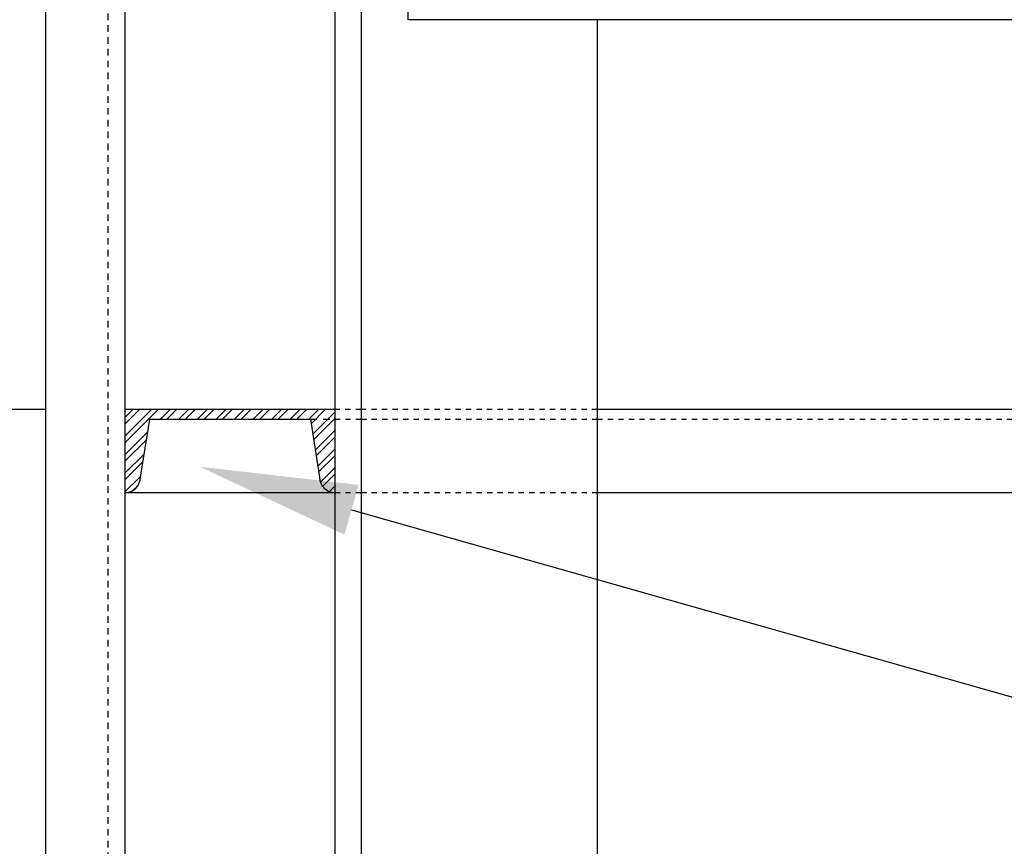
# Model space of a CAD drawing. Header units: inches. Extents: x 382 to 3028, y 70 to 495.
# Tile 29 of 41: x 2020 to 2039, y 146 to 161. Entities that reach past the tile are written whole.
import ezdxf
from ezdxf import colors
from ezdxf.entities.mleader import LeaderData, LeaderLine
from ezdxf.math import Vec2, Vec3

# ---------------------------------------------------------------- set-up
doc = ezdxf.new("R2010")
doc.units = ezdxf.units.IN
doc.header["$MEASUREMENT"] = 0
for name, pattern in [('Dash', [0.25, 0.125, -0.125]), ('Dash - 1_16_', [0.1875, 0.125, -0.0625]), ('Hidden 3_32_', [0.140625, 0.09375, -0.046875])]:
    doc.linetypes.add(name, pattern=pattern)
for name, color, linetype in [('S-ANNO-DIMS', 1, 'Continuous'), ('S-ANNO-NOTE', 2, 'Continuous'), ('S-BEAM', 10, 'Continuous'), ('S-BEAM-HDLN', 1, 'Dash'), ('S-COLS', 2, 'Continuous'), ('S-DETL', 90, 'Continuous'), ('S-DETL-PATT', 8, 'Continuous'), ('S-DETL-THIN', 1, 'Continuous')]:
    doc.layers.add(name, color=color, linetype=linetype)
doc.styles.add('Annotative', font='romans.shx', dxfattribs={"width": 0.8, "height": 0.125})
doc.dimstyles.new('Annotative', dxfattribs={"dimscale": 0, "dimtxt": 0.125, "dimasz": 0.125, "dimexe": 0.18, "dimexo": 0.0625, "dimgap": 0.09, "dimtad": 1, "dimdec": 3, "dimzin": 3, "dimdsep": 46, "dimlunit": 4, "dimtxsty": 'Annotative', "dimcen": 0.09, "dimclrt": 2, "dimazin": 2, "dimtfac": 1, "dimtdec": 3, "dimtmove": 0, "dimatfit": 0, "dimfxl": 1, "dimtfill": 1, "dimfrac": 2, "dimtolj": 1, "dimtzin": 0, "dimarcsym": 0})

# ---------------------------------------------------------------- blocks, each defined once
blk = doc.blocks.new('051200_StructuralFraming-L-Angle - L5X5X1_2-1871565-CANOPY WIDTH TRANSITION')
at = {"layer": 'S-BEAM'}
for p, q in [((759.105, 161.422), (759.105, 161.922)), ((783.181, 161.422), (759.105, 161.422))]:
    blk.add_line(p, q, dxfattribs=at)
blk = doc.blocks.new('051200_Column-L-Angle - L5X5X1_2-1695943-CANOPY WIDTH TRANSITION')
for p, q in [((758.206, 221.5), (758.206, 132)), ((757.706, 176.42), (757.706, 154)), ((762.706, 139.422), (762.706, 161.422)), ((757.706, 152.42), (757.706, 133.58))]:
    blk.add_line(p, q)
blk = doc.blocks.new('*D101')
at = {"layer": 'Defpoints', "color": 0, "transparency": 16777216}
for p in [(2010.607, 154), (2022.249, 154), (2020.749, 132)]:
    blk.add_point(p, dxfattribs=at)
at = {"layer": 'S-ANNO-DIMS', "color": 0, "lineweight": -2, "transparency": 16777216}
for p, q in [((2020.749, 154), (2006.287, 154)), ((2010.607, 135), (2010.607, 151)), ((2019.249, 132), (2006.287, 132))]:
    blk.add_line(p, q, dxfattribs=at)
at = {"layer": 'S-ANNO-DIMS', "color": 0, "transparency": 16777216}
for points in [[(2010.107, 151), (2011.107, 151), (2010.607, 154)], [(2010.107, 135), (2011.107, 135), (2010.607, 132)]]:
    blk.add_solid(points, dxfattribs=at)
at = {"layer": 'S-ANNO-DIMS', "color": 2, "lineweight": -3, "transparency": 16777216, "insert": (2006.661, 143), "char_height": 3, "width": 15.04118, "attachment_point": 5, "rotation": 90, "style": 'Annotative'}
blk.add_mtext('\\A1;1\'-10"', dxfattribs=at)
blk = doc.blocks.new('*D100')
at = {"layer": 'Defpoints', "color": 0, "transparency": 16777216}
for p in [(2010.607, 178), (2022.249, 178), (2022.249, 154)]:
    blk.add_point(p, dxfattribs=at)
at = {"layer": 'S-ANNO-DIMS', "color": 0, "lineweight": -2, "transparency": 16777216}
for p, q in [((2020.749, 178), (2006.287, 178)), ((2010.607, 157), (2010.607, 175)), ((2020.749, 154), (2006.287, 154))]:
    blk.add_line(p, q, dxfattribs=at)
at = {"layer": 'S-ANNO-DIMS', "color": 0, "transparency": 16777216}
for points in [[(2010.107, 175), (2011.107, 175), (2010.607, 178)], [(2010.107, 157), (2011.107, 157), (2010.607, 154)]]:
    blk.add_solid(points, dxfattribs=at)
at = {"layer": 'S-ANNO-DIMS', "color": 2, "lineweight": -3, "transparency": 16777216, "insert": (2006.661, 166), "char_height": 3, "width": 12.32787, "attachment_point": 5, "rotation": 90, "style": 'Annotative'}
blk.add_mtext('\\A1;2\'-0"', dxfattribs=at)
blk = doc.blocks.new('051200_StructuralFraming-C-Channel - C4X5_4-V15-DOOR RAIL SUPPORT 2')
at = {"lineweight": -3}
for p, q in [((753.706, 202), (753.706, 200.42)), ((757.706, 202), (753.706, 202)), ((757.706, 200.42), (757.706, 202)), ((754.002, 200.716), (754.176, 201.816)), ((754.176, 201.816), (757.236, 201.816)), ((757.236, 201.816), (757.41, 200.716))]:
    blk.add_line(p, q, dxfattribs=at)
for centre, start, end in [((753.706, 200.716), 270, 0), ((757.706, 200.716), 180, 270)]:
    blk.add_arc(centre, 0.296, start, end, dxfattribs=at)

msp = doc.modelspace()

# ---------------------------------------------------------------- hatches: boundary and pattern name
at = {"layer": 'S-DETL-PATT'}
h = msp.add_hatch(dxfattribs=at)
h.set_pattern_fill('STEEL', color=256, scale=2)
h.set_pattern_definition([(45, (0, 0), (-0.176776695, 0.176776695), []), (45, (0, 0.125), (-0.176776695, 0.176776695), [])])
h.paths.add_polyline_path([(2022.7246, 153.816), (2025.7842, 153.816), (2025.9584, 152.716, 0.4142136), (2026.2544, 152.42), (2026.2544, 154), (2022.2544, 154), (2022.2544, 152.42, 0.4142136), (2022.5504, 152.716)])

# ---------------------------------------------------------------- linework, layer by layer
at = {"layer": 'S-BEAM', "linetype": 'Hidden 3_32_'}
for p, q in [((2026.7473, 154), (2026.2512, 154)), ((2031.2473, 154), (2026.7512, 154)), ((2026.2512, 153.816), (2026.7473, 153.816)), ((2026.7512, 153.816), (2031.2473, 153.816)), ((2031.2493, 153.816), (2048.7493, 153.816)), ((2026.2512, 152.42), (2026.7473, 152.42)), ((2026.7512, 152.42), (2031.2473, 152.42))]:
    msp.add_line(p, q, dxfattribs=at)
at = {"layer": 'S-BEAM'}
for p, q in [((2048.7493, 154), (2031.2493, 154)), ((2022.2544, 152.42), (2026.2442, 152.42)), ((2031.2493, 152.42), (2048.7493, 152.42))]:
    msp.add_line(p, q, dxfattribs=at)
at = {"layer": 'S-BEAM-HDLN'}
msp.add_line((2025.781, 153.816), (2026.2473, 153.816), dxfattribs=at)
at = {"layer": 'S-DETL', "lineweight": -3}
for p, q in [((2020.7493, 130.5), (2020.7493, 226.3171)), ((2022.2493, 226.3483), (2022.2493, 130.5))]:
    msp.add_line(p, q, dxfattribs=at)
at = {"layer": 'S-DETL', "linetype": 'Dash - 1_16_', "lineweight": -3}
msp.add_line((2021.9253, 226.3415), (2021.9253, 130.5), dxfattribs=at)

# ---------------------------------------------------------------- block references
at = {"layer": 'S-BEAM', "lineweight": -3}
msp.add_blockref('051200_StructuralFraming-L-Angle - L5X5X1_2-1871565-CANOPY WIDTH TRANSITION', (1268.5434, 0), dxfattribs=at)
at = {"layer": 'S-COLS', "lineweight": -3}
msp.add_blockref('051200_Column-L-Angle - L5X5X1_2-1695943-CANOPY WIDTH TRANSITION', (1268.5434, 0), dxfattribs=at)
at = {"layer": 'S-DETL-THIN', "lineweight": -3}
msp.add_blockref('051200_StructuralFraming-C-Channel - C4X5_4-V15-DOOR RAIL SUPPORT 2', (1268.5485, -48), dxfattribs=at)

# ---------------------------------------------------------------- dimensions: what is measured, and where the dimension line sits
at = {"layer": 'S-ANNO-DIMS', "lineweight": -3}
for base, p1, p2, picture, middle in [((2010.6069, 178), (2022.2493, 154), (2022.2493, 178), '*D100', (2006.6612, 166)), ((2010.6069, 154), (2020.7493, 132), (2022.2493, 154), '*D101', (2006.6612, 143))]:
    dim = msp.add_linear_dim(base=base, p1=p1, p2=p2, angle=90, dimstyle='Annotative', override={"dimpost": '\\X', "dimtfill": 0}, dxfattribs=at)
    dim.commit()
    dim.dimension.update_dxf_attribs({"geometry": picture, "text_midpoint": middle})

# ---------------------------------------------------------------- leaders
at = {"layer": 'S-ANNO-NOTE', "lineweight": -3}
ml = msp.add_multileader_mtext('Standard', dxfattribs=at)
ml.set_content('DOOR ROLLER GUIDE TYP.', color=256, style='Annotative')
ml.set_leader_properties(color=1, linetype='ByLayer', lineweight=-1)
ml.build(insert=Vec2(0, 0))
ml.multileader.update_dxf_attribs({"text_right_attachment_type": 3, "dogleg_length": 0.125, "arrow_head_size": 3, "scale": 24})
ctx = ml.context
ctx.base_point, ctx.scale, ctx.char_height, ctx.arrow_head_size, ctx.landing_gap_size, ctx.plane_origin = Vec3(1579.4653, 125.3032), 24, 3, 3, 2.16, Vec3(1540.5838, 159.2557)
ctx.right_attachment = 3
notes = []
notes.append((ctx, [(0, (1, 1, 0), (1576.4653, 125.3032), (1, 0), 3, [(0, [(1540.5838, 159.2557)], 0, [])])]))
ctx.mtext.insert, ctx.mtext.width, ctx.mtext.flow_direction = Vec3(1581.6253, 126.8032), 26.678601, 5
ml = msp.add_multileader_mtext('Standard', dxfattribs=at)
ml.set_content('GIRT BEHIND', color=256, style='Annotative')
ml.set_leader_properties(color=1, linetype='ByLayer', lineweight=-1)
ml.build(insert=Vec2(0, 0))
ml.multileader.update_dxf_attribs({"text_right_attachment_type": 3, "dogleg_length": 0.125, "arrow_head_size": 3, "scale": 24})
ctx = ml.context
ctx.base_point, ctx.scale, ctx.char_height, ctx.arrow_head_size, ctx.landing_gap_size, ctx.plane_origin = Vec3(2066.4566, 141.6351), 24, 3, 3, 2.16, Vec3(2023.6825, 152.9117)
ctx.right_attachment = 3
notes.append((ctx, [(1, (1, 1, 0), (2063.4566, 141.6351), (1, 0), 3, [(0, [(2023.6825, 152.9117)], 0, [])])]))
ctx.mtext.insert, ctx.mtext.flow_direction = Vec3(2068.6166, 143.1351), 5
for ctx, leaders in notes:
    for number, flags, end, landing, length, lines in leaders:
        leader = LeaderData()
        leader.index, (leader.has_last_leader_line, leader.has_dogleg_vector, leader.attachment_direction) = number, flags
        leader.last_leader_point, leader.dogleg_vector, leader.dogleg_length = Vec3(end), Vec3(landing), length
        for number, points, colour, breaks in lines:
            line = LeaderLine()
            line.index, line.vertices, line.color, line.breaks = number, Vec3.list(points), colors.encode_raw_color(colour), breaks
            leader.lines.append(line)
        ctx.leaders.append(leader)

doc.saveas('drawing.dxf')
